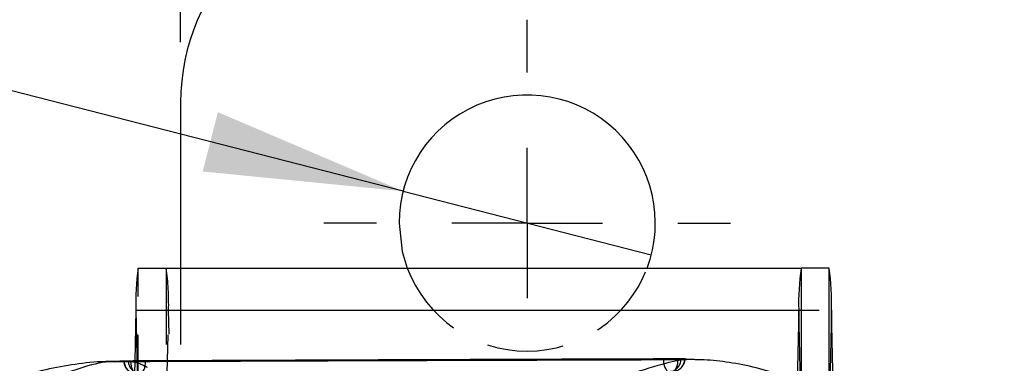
# Model space of a CAD drawing. Extents: x 62 to 743, y 47 to 577.
# Tile 12 of 22: x 314 to 347, y 137 to 148. Entities that reach past the tile are written whole.
import ezdxf

# ---------------------------------------------------------------- set-up
doc = ezdxf.new("R2010")
doc.units = 0
doc.header["$LTSCALE"] = 2
doc.linetypes.add('HIDDEN', pattern=[1.905, 1.27, -0.635])
doc.layers.get('0').update_dxf_attribs({"linetype": 'CONTINUOUS'})
doc.styles.add('SLDTEXTSTYLE0', font='TXT', dxfattribs={"width": 0.75})
doc.dimstyles.new('SLDDIMSTYLE2', dxfattribs={"dimtxt": 7, "dimasz": 6.604, "dimexe": 0, "dimexo": 0.0625, "dimgap": 1.75, "dimtad": 1, "dimdec": 3, "dimrnd": 1e-09, "dimzin": 12, "dimtxsty": 'SLDTEXTSTYLE0', "dimsah": 1, "dimcen": 0.09, "dimazin": 3, "dimtfac": 1, "dimtdec": 3, "dimtofl": 0, "dimtmove": 0, "dimatfit": 3, "dimtolj": 1, "dimtzin": 12})
doc.dimstyles.new('SLDDIMSTYLE3', dxfattribs={"dimtxt": 7, "dimasz": 6.604, "dimexe": 0, "dimexo": 0.0625, "dimgap": 1.75, "dimtad": 1, "dimdec": 3, "dimrnd": 1e-09, "dimzin": 12, "dimtxsty": 'SLDTEXTSTYLE0', "dimblk1": 'NONE', "dimsah": 1, "dimcen": 0, "dimazin": 3, "dimtfac": 1, "dimtdec": 3, "dimtmove": 0, "dimatfit": 3, "dimtolj": 1, "dimtzin": 12})

# ---------------------------------------------------------------- blocks, each defined once
blk = doc.blocks.new('_D_4')
at = {"color": 179, "linetype": 'CONTINUOUS'}
for p, q in [((330.879, 150.2), (330.879, 174.45)), ((362.879, 150.2), (362.879, 174.45)), ((362.879, 172.45), (330.879, 172.45))]:
    blk.add_line(p, q, dxfattribs=at)
for points in [[(330.879, 172.45), (337.483, 171.434), (337.483, 173.466)], [(362.879, 172.45), (356.275, 173.466), (356.275, 171.434)]]:
    blk.add_solid(points, dxfattribs=at)
at = {"color": 179, "linetype": 'CONTINUOUS', "insert": (337.588, 181.474, -50.05), "char_height": 7, "attachment_point": 1, "style": 'SLDTEXTSTYLE0'}
blk.add_mtext('32', dxfattribs=at)
blk = doc.blocks.new('_D_8')
at = {"color": 179, "linetype": 'CONTINUOUS'}
for p, q in [((319.379, 147.45), (319.379, 193.572)), ((374.379, 147.45), (374.379, 193.572)), ((319.379, 191.572), (374.379, 191.572))]:
    blk.add_line(p, q, dxfattribs=at)
for points in [[(319.379, 191.572), (325.983, 190.556), (325.983, 192.588)], [(374.379, 191.572), (367.775, 192.588), (367.775, 190.556)]]:
    blk.add_solid(points, dxfattribs=at)
at = {"color": 179, "linetype": 'CONTINUOUS', "insert": (339.48, 200.596, -50.05), "char_height": 7, "attachment_point": 1, "style": 'SLDTEXTSTYLE0'}
blk.add_mtext('55', dxfattribs=at)
blk = doc.blocks.new('_D_9')
at = {"color": 179, "linetype": 'CONTINUOUS'}
for q in [(275.413, 155.663), (334.996, 140.395)]:
    blk.add_line((326.762, 142.505), q, dxfattribs=at)
blk.add_solid([(326.762, 142.505), (320.617, 145.129), (320.112, 143.16)], dxfattribs=at)
at = {"color": 179, "linetype": 'CONTINUOUS', "char_height": 7, "attachment_point": 1, "rotation": 345.6274, "style": 'SLDTEXTSTYLE0'}
for s, insert in [('%%c', (277.642, 164.359, -50.05)), ('8,5', (287.895, 161.842, -50.05))]:
    blk.add_mtext(s, dxfattribs=dict(at, insert=insert))
blk = doc.blocks.new('_NONE')
blk = doc.blocks.new('SW_CENTERMARKSYMBOL_5')
at = {"color": 0, "linetype": 'CONTINUOUS'}
for p, q in [((0, 5), (0, 6.75)), ((0, 0), (0, 2.5)), ((-5, 0), (-6.75, 0)), ((0, 0), (-2.5, 0)), ((0, 0), (0, -2.5)), ((0, 0), (2.5, 0)), ((5, 0), (6.75, 0)), ((0, -5), (0, -6.75))]:
    blk.add_line(p, q, dxfattribs=at)

msp = doc.modelspace()

# ---------------------------------------------------------------- linework, layer by layer
at = {"color": 7, "linetype": 'CONTINUOUS'}
for p, q in [((319.378844, 145.450186), (319.378844, 139.952419)), ((317.970051, 139.952419), (339.964352, 139.952419)), ((340.898722, 139.952419), (339.964352, 139.952419)), ((317.89345, 138.558248), (317.855016, 136.869406)), ((317.89345, 138.558248), (339.887753, 138.558248)), ((339.887753, 138.558248), (339.833372, 136.168737)), ((341.043962, 135.542154), (340.975321, 138.558248)), ((336.154788, 136.942245), (332.223352, 136.926597)), ((335.921823, 136.925653), (335.978659, 136.928691)), ((335.978659, 136.928691), (336.104629, 136.937996)), ((336.104629, 136.937996), (336.106528, 136.938721)), ((336.154967, 136.919945), (336.165497, 136.920994)), ((318.178617, 136.870693), (317.359918, 136.867436)), ((317.643418, 136.867648), (317.505713, 136.860538)), ((317.808338, 136.869906), (318.217949, 136.869906)), ((318.693672, 136.872744), (318.178617, 136.870693))]:
    msp.add_line(p, q, dxfattribs=at)
at = {"color": 7, "linetype": 'HIDDEN'}
for p, q in [((317.970051, 135.202421), (317.970051, 139.952419)), ((318.904419, 139.952419), (318.904419, 135.202421)), ((319.378844, 139.952419), (319.378844, 131.20242)), ((317.89345, 138.558248), (317.969889, 135.199491)), ((318.904581, 135.199491), (318.981019, 138.558248)), ((318.981019, 138.558248), (340.975321, 138.558248)), ((319.085772, 133.955349), (318.981019, 138.558248)), ((332.223352, 136.926597), (318.693672, 136.872744)), ((335.88505, 136.939943), (335.88505, 136.935484)), ((335.978659, 136.925653), (335.921823, 136.925653)), ((335.978659, 136.928691), (335.978659, 136.925653)), ((336.104629, 136.935484), (336.104629, 136.937996)), ((336.104629, 136.935484), (336.112169, 136.935484)), ((336.165497, 136.920994), (336.286466, 136.933045)), ((336.286466, 136.933045), (336.429533, 136.931444)), ((317.855016, 136.869406), (317.788699, 133.955349)), ((318.217949, 136.87085), (318.217949, 136.872126))]:
    msp.add_line(p, q, dxfattribs=at)
at = {"color": 8, "linetype": 'CONTINUOUS'}
for p, q in [((339.964352, 139.952419), (339.964352, 136.111777)), ((340.898722, 135.626299), (340.898722, 139.952419)), ((339.943221, 136.120968), (339.887753, 138.558248)), ((340.975321, 138.558248), (340.908468, 135.620654)), ((336.112169, 136.935484), (335.88505, 136.935484)), ((318.217908, 136.857703), (318.217949, 136.869906)), ((318.217949, 136.869906), (318.217949, 136.87085))]:
    msp.add_line(p, q, dxfattribs=at)
at = {"color": 7, "linetype": 'CONTINUOUS', "flags": 128}
msp.add_lwpolyline([(326.628844, 141.450187), (326.735401, 140.504472), (326.901509, 139.952419)], dxfattribs=at)
at = {"color": 7, "linetype": 'HIDDEN', "flags": 128}
for points in [[(335.402979, 136.91603), (335.40743, 136.837171), (335.418558, 136.761701), (335.435935, 136.692507), (335.458898, 136.632241), (335.486566, 136.583211), (335.51788, 136.547294), (335.55164, 136.525864), (335.586555, 136.519743)], [(335.709682, 136.529522), (335.744211, 136.53825), (335.777303, 136.561984), (335.807709, 136.599824), (335.834279, 136.650344), (335.856009, 136.711637), (335.87208, 136.781381), (335.881883, 136.856949), (335.88505, 136.935484)], [(317.722532, 136.856118), (317.726833, 136.7772), (317.737819, 136.701584), (317.755065, 136.632167), (317.777916, 136.571607), (317.805494, 136.522224), (317.836744, 136.485908), (317.870467, 136.464052), (317.905375, 136.45749)], [(318.041841, 136.463922), (318.076509, 136.47227), (318.10975, 136.495747), (318.140305, 136.533458), (318.167006, 136.583967), (318.188841, 136.645354), (318.204981, 136.715284), (318.214807, 136.791095), (318.217908, 136.857703)]]:
    msp.add_lwpolyline(points, dxfattribs=at)
at = {"color": 7, "linetype": 'CONTINUOUS'}
for centre, radius, start, end in [((326.378844, 145.450186), 7, 90, 180), ((330.878844, 141.450186), 4.25, 339.3648679, 180), ((327.003225, 138.756911), 9.111941, 172.4609216, 181.2492893), ((348.997455, 138.756927), 9.111868, 172.4609628, 181.2494007), ((331.86562, 138.756927), 9.111868, 358.7505993, 7.5390372)]:
    msp.add_arc(centre, radius, start, end, dxfattribs=at)
at = {"color": 7, "linetype": 'HIDDEN'}
for centre, radius, start, end in [((309.871254, 138.756924), 9.11193, 358.7506295, 7.539007), ((330.878844, 141.450186), 4.25, 200.6351321, 339.3648679), ((335.578482, 136.919526), 0.400224, 275.8563945, 0.8770839), ((335.703098, 136.930822), 0.401559, 274.137563, 0.6651232), ((335.706169, 136.935483), 0.406, 273.6577913, 0), ((317.901359, 136.86344), 0.406, 180, 270.2230444), ((317.907945, 136.859715), 0.402233, 179.8827295, 269.6338612), ((318.044935, 136.865432), 0.401523, 179.6838347, 269.5586205)]:
    msp.add_arc(centre, radius, start, end, dxfattribs=at)
at = {"color": 7, "linetype": 'CONTINUOUS'}
for points, knots in [([(317.722532, 136.856118), (317.964203, 136.857022), (319.17779, 136.861563), (324.279051, 136.88018), (329.930856, 136.899163), (334.610756, 136.913588), (335.402979, 136.91603)], [0, 0, 0, 0, 0.041006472, 0.20592037, 0.865576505, 1, 1, 1, 1]), ([(335.88505, 136.939943), (332.94054, 136.929496), (327.051521, 136.908603), (321.162472, 136.884285), (318.217949, 136.872126)], [0, 0, 0, 0, 0.500000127, 1, 1, 1, 1]), ([(335.88505, 136.935484), (332.770971, 136.924761), (329.259454, 136.91267), (323.370397, 136.890577), (320.595453, 136.879444), (318.217949, 136.869906)], [0, 0, 0, 0, 0.528794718, 0.596282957, 1, 1, 1, 1]), ([(335.402979, 136.91603), (335.443529, 136.916254), (335.526907, 136.916714), (335.664521, 136.918753), (335.793414, 136.921502), (335.877288, 136.923949), (335.912653, 136.925302), (335.921823, 136.925653)], [0, 0, 0, 0, 0.220350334, 0.45307578, 0.685805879, 0.918534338, 1, 1, 1, 1]), ([(336.107947, 136.939261), (336.096871, 136.939534), (336.07472, 136.94008), (335.992516, 136.940236), (335.91927, 136.940036), (335.88505, 136.939943)], [0, 0, 0, 0, 0.3476208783, 0.695203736, 1, 1, 1, 1]), ([(335.978659, 136.925653), (335.992802, 136.926919), (336.036449, 136.930827), (336.077131, 136.933606), (336.104629, 136.935484)], [0, 0, 0, 0, 0.324045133, 1, 1, 1, 1]), ([(345.323917, 128.594452), (345.300326, 128.864479), (345.237391, 129.584838), (344.928432, 130.706296), (344.428304, 131.910715), (343.784436, 132.988592), (343.033219, 133.933882), (342.197829, 134.743244), (341.303429, 135.416111), (340.373693, 135.954767), (339.432003, 136.364106), (338.501156, 136.653174), (337.606942, 136.830078), (336.826856, 136.914665), (336.358544, 136.91496), (336.16539, 136.915082)], [0, 0, 0, 0, 0.059573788, 0.158926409, 0.254300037, 0.345933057, 0.434195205, 0.519268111, 0.601198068, 0.679918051, 0.755247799, 0.8268691, 0.894245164, 0.95638157, 1, 1, 1, 1]), ([(317.362194, 136.858288), (317.11242, 136.854899), (316.499727, 136.846584), (315.601603, 136.72549), (314.620235, 136.526467), (313.616177, 136.23592), (312.576705, 135.861337), (311.890305, 135.546404), (311.533607, 135.382744)], [0, 0, 0, 0, 0.097414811, 0.238957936, 0.393405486, 0.568434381, 0.775729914, 1, 1, 1, 1]), ([(317.505713, 136.860538), (317.501188, 136.860126), (317.489147, 136.859028), (317.508188, 136.857448), (317.572237, 136.856233), (317.652478, 136.855913), (317.70751, 136.856074), (317.722532, 136.856118)], [0, 0, 0, 0, 0.151356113, 0.40278593, 0.654208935, 0.905613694, 1, 1, 1, 1]), ([(317.808338, 136.869906), (317.773371, 136.869591), (317.703435, 136.868961), (317.658896, 136.868147), (317.645589, 136.867718), (317.643418, 136.867648)], [0, 0, 0, 0, 0.455592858, 0.91118113, 1, 1, 1, 1]), ([(318.217949, 136.872126), (318.174975, 136.871938), (318.089026, 136.871563), (317.949277, 136.870867), (317.857052, 136.870289), (317.813806, 136.869949), (317.808338, 136.869906)], [0, 0, 0, 0, 0.317989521, 0.635988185, 0.953980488, 1, 1, 1, 1])]:
    msp.add_open_spline(points, degree=3, knots=knots, dxfattribs=at)
at = {"color": 8, "linetype": 'CONTINUOUS'}
for points, knots in [([(333.523144, 136.185547), (334.019423, 136.350847), (335.02092, 136.684425), (335.907621, 136.916652), (336.081586, 136.918969), (336.154967, 136.919945)], [0, 0, 0, 0, 0.362227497, 0.730979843, 1, 1, 1, 1]), ([(317.360016, 136.843126), (317.24025, 136.847138), (316.877755, 136.859282), (316.071633, 136.664809), (315.289842, 136.347425), (314.898948, 136.188734)], [0, 0, 0, 0, 0.197889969, 0.598947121, 1, 1, 1, 1])]:
    msp.add_open_spline(points, degree=3, knots=knots, dxfattribs=at)
at = {"color": 7, "linetype": 'HIDDEN'}
msp.add_open_spline([(318.275952, 136.650257), (318.114997, 136.737341), (317.873999, 136.867733), (317.488166, 136.849261), (317.360016, 136.843126)], degree=3, knots=[0, 0, 0, 0, 0.667863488, 1, 1, 1, 1], dxfattribs=at)

# ---------------------------------------------------------------- block references
at = {"color": 179, "linetype": 'CONTINUOUS'}
msp.add_blockref('SW_CENTERMARKSYMBOL_5', (330.878844, 141.450186), dxfattribs=at)

# ---------------------------------------------------------------- dimensions: what is measured, and where the dimension line sits
for base, p1, p2, picture, middle in [((374.378844, 191.572361), (319.378844, 145.450186), (374.378844, 145.450186), '_D_8', (347.495567, 191.572361)), ((330.878844, 172.450186), (362.878844, 148.200186), (330.878844, 148.200186), '_D_4', (345.60398, 172.450186))]:
    dim = msp.add_linear_dim(base=base, p1=p1, p2=p2, dimstyle='SLDDIMSTYLE2', dxfattribs=at)
    dim.commit()
    dim.dimension.update_dxf_attribs({"geometry": picture, "text_midpoint": middle, "dimtype": 160})
dim = msp.add_diameter_dim_2p(p1=(334.995827, 140.39522), p2=(326.761862, 142.505152), dimstyle='SLDDIMSTYLE3', dxfattribs=at)
dim.commit()
dim.dimension.update_dxf_attribs({"geometry": '_D_9', "text_midpoint": (289.194655, 152.131678), "dimtype": 163})

doc.saveas('drawing.dxf')
